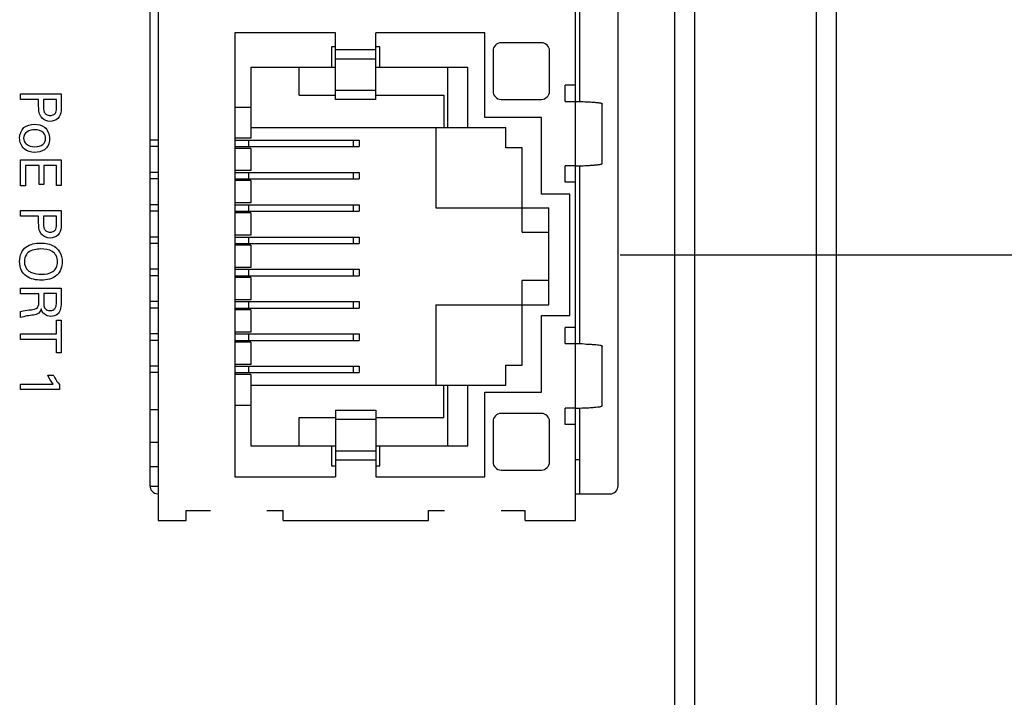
# Model space of a CAD drawing. Header units: inches. Extents: x 0 to 34, y 0 to 22.
# Tile 54 of 65: x 19.4 to 20.7, y 14.8 to 15.6. Entities that reach past the tile are written whole.
import ezdxf

# ---------------------------------------------------------------- set-up
doc = ezdxf.new("R2010")
doc.units = ezdxf.units.IN
doc.header["$LTSCALE"] = 1.87
doc.header["$MEASUREMENT"] = 0
doc.layers.get('0').update_dxf_attribs({"linetype": 'CONTINUOUS'})
doc.layers.add('02___PRT_ALL_AXES', color=7, linetype='CONTINUOUS')
doc.layers.add('DIMENSIONS', color=7, linetype='CONTINUOUS')
doc.styles.get("Standard").update_dxf_attribs({"font": 'txt', "width": 0.8})
doc.dimstyles.new('DIMSTYLE_1', dxfattribs={"dimtxt": 0.125, "dimasz": 0.18, "dimexe": 0.125, "dimexo": 0.0625, "dimgap": 0.0625, "dimtad": 0, "dimtih": 1, "dimtoh": 1, "dimdec": 3, "dimzin": 4, "dimdsep": 46, "dimtxsty": 'STANDARD', "dimblk": '_FILLED', "dimblk1": '_FILLED', "dimblk2": '_FILLED', "dimcen": 0.09, "dimadec": 0, "dimazin": 0, "dimtp": 0.001, "dimtm": 0.001, "dimtfac": 1, "dimtdec": 3, "dimtofl": 0, "dimtmove": 0, "dimatfit": 3, "dimldrblk": '_FILLED', "dimfxl": 1, "dimtolj": 1, "dimtzin": 4, "dimarcsym": 0})

# ---------------------------------------------------------------- blocks, each defined once
blk = doc.blocks.new('_FILLED')
at = {"color": 0, "linetype": 'BYBLOCK'}
blk.add_solid([(0, 0), (-1, 0.1736), (-1, -0.1736)], dxfattribs=at)
blk = doc.blocks.new('*D13')
at = {"layer": 'DIMENSIONS', "color": 2, "linetype": 'CONTINUOUS'}
for p, q in [((21.9468, 15.9501), (21.9468, 16.2977)), ((21.9468, 16.2977), (22.0643, 16.2977)), ((20.1791, 15.9501), (22.0718, 15.9501)), ((20.1791, 15.3301), (22.0718, 15.3301)), ((21.9468, 15.3301), (21.9468, 14.9701))]:
    blk.add_line(p, q, dxfattribs=at)
at = {"layer": 'DIMENSIONS', "color": 2, "linetype": 'CONTINUOUS', "xscale": 0.18, "yscale": 0.18, "zscale": 0.18}
for p, rotation in [((21.9468, 15.9501), 270), ((21.9468, 15.3301), 90)]:
    blk.add_blockref('_FILLED', p, dxfattribs=dict(at, rotation=rotation))
at = {"layer": 'DIMENSIONS', "color": 2, "linetype": 'CONTINUOUS', "insert": (22.1268, 16.3602), "char_height": 0.125, "width": 1.225, "attachment_point": 1, "line_spacing_factor": 0.9}
blk.add_mtext('.620{\\Ftxt.shx;\\W1.000000;\\H0.125000; }[15.75]', dxfattribs=at)
blk = doc.blocks.new('*D14')
at = {"layer": 'DIMENSIONS', "color": 2, "linetype": 'CONTINUOUS'}
for p, q in [((21.1968, 15.3301), (21.1968, 15.6901)), ((20.1791, 15.3301), (21.3218, 15.3301)), ((20.1056, 14.5727), (21.3218, 14.5727)), ((21.1968, 14.5727), (21.1968, 14.2127))]:
    blk.add_line(p, q, dxfattribs=at)
at = {"layer": 'DIMENSIONS', "color": 2, "linetype": 'CONTINUOUS', "xscale": 0.18, "yscale": 0.18, "zscale": 0.18}
for p, rotation in [((21.1968, 15.3301), 270), ((21.1968, 14.5727), 90)]:
    blk.add_blockref('_FILLED', p, dxfattribs=dict(at, rotation=rotation))
at = {"layer": 'DIMENSIONS', "color": 2, "linetype": 'CONTINUOUS', "insert": (21.1968, 15.0139), "char_height": 0.125, "width": 1.225, "attachment_point": 2, "line_spacing_factor": 0.9}
blk.add_mtext('.757{\\Ftxt.shx;\\W1.000000;\\H0.125000; }[19.24]', dxfattribs=at)

msp = doc.modelspace()

# ---------------------------------------------------------------- linework, layer by layer
at = {"color": 7, "linetype": 'CONTINUOUS'}
for p, q in [((20.2718, 12.1333), (20.2718, 17.2419)), ((20.4218, 17.2382), (20.4218, 12.137)), ((20.2468, 12.1577), (20.2468, 17.2175)), ((20.4468, 17.2126), (20.4468, 12.1626)), ((19.6066, 16.2751), (19.6066, 15.0011)), ((20.1236, 15.0011), (20.1236, 16.2751)), ((20.1286, 15.7601), (20.1286, 15.5201)), ((19.7016, 15.6051), (19.7016, 15.0551)), ((19.8266, 15.6051), (19.7016, 15.6051)), ((19.8266, 15.5226), (19.8266, 15.6051)), ((19.8766, 15.5226), (19.8766, 15.6051)), ((20.0116, 15.6051), (19.8766, 15.6051)), ((20.0116, 15.5001), (20.0116, 15.6051)), ((20.0816, 15.5926), (20.0316, 15.5926)), ((19.8216, 15.5876), (19.8216, 15.5626)), ((19.8266, 15.5876), (19.8216, 15.5876)), ((19.8266, 15.5842), (19.8766, 15.5842)), ((19.8816, 15.5876), (19.8766, 15.5876)), ((19.8816, 15.5626), (19.8816, 15.5876)), ((20.0216, 15.5826), (20.0216, 15.5326)), ((20.0916, 15.5326), (20.0916, 15.5826)), ((19.8266, 15.5727), (19.8766, 15.5727)), ((19.7216, 15.5626), (19.7216, 15.4744)), ((19.7216, 15.5626), (19.8266, 15.5626)), ((19.7816, 15.5276), (19.7816, 15.5626)), ((19.8766, 15.5626), (19.9906, 15.5626)), ((19.9656, 15.4876), (19.9656, 15.5626)), ((19.9906, 15.4876), (19.9906, 15.5626)), ((20.1111, 15.5201), (20.1111, 15.5401)), ((20.1236, 15.5401), (20.1111, 15.5401)), ((19.8266, 15.5339), (19.8766, 15.5339)), ((19.7816, 15.5276), (19.8266, 15.5276)), ((19.8766, 15.5226), (19.8266, 15.5226)), ((19.8766, 15.5276), (19.9606, 15.5276)), ((19.9606, 15.5276), (19.9606, 15.4876)), ((20.0316, 15.5226), (20.0816, 15.5226)), ((20.1111, 15.5201), (20.1236, 15.5201)), ((20.157, 15.4435), (20.157, 15.5168)), ((19.7216, 15.5126), (19.7016, 15.5126)), ((20.0816, 15.5001), (20.0116, 15.5001)), ((20.0816, 15.4051), (20.0816, 15.5001)), ((19.7216, 15.4876), (20.0376, 15.4876)), ((19.9506, 15.4876), (19.9506, 15.3881)), ((20.0376, 15.4626), (20.0376, 15.4876)), ((19.6066, 15.4721), (19.5966, 15.4721)), ((19.7216, 15.4744), (19.7016, 15.4744)), ((19.7016, 15.4721), (19.8556, 15.4721)), ((19.7185, 15.4721), (19.7185, 15.4641)), ((19.8485, 15.4721), (19.8485, 15.4641)), ((19.8556, 15.4721), (19.8556, 15.4641)), ((19.6066, 15.4641), (19.5966, 15.4641)), ((19.7016, 15.4641), (19.8556, 15.4641)), ((19.7216, 15.4619), (19.7016, 15.4619)), ((19.7216, 15.4619), (19.7216, 15.4344)), ((20.0576, 15.4626), (20.0376, 15.4626)), ((20.0576, 15.3581), (20.0576, 15.4626)), ((19.6066, 15.4321), (19.5966, 15.4321)), ((19.7216, 15.4344), (19.7016, 15.4344)), ((19.7016, 15.4321), (19.8556, 15.4321)), ((19.7185, 15.4321), (19.7185, 15.4241)), ((19.8485, 15.4321), (19.8485, 15.4241)), ((19.8556, 15.4321), (19.8556, 15.4241)), ((20.1111, 15.4201), (20.1111, 15.4401)), ((20.1236, 15.4401), (20.1111, 15.4401)), ((20.1286, 15.4401), (20.1286, 15.2201)), ((19.6066, 15.4241), (19.5966, 15.4241)), ((19.7016, 15.4241), (19.8556, 15.4241)), ((19.7216, 15.4219), (19.7016, 15.4219)), ((19.7216, 15.4219), (19.7216, 15.3944)), ((20.1236, 15.4201), (20.1111, 15.4201)), ((19.7216, 15.3944), (19.7016, 15.3944)), ((20.1166, 15.4051), (20.0816, 15.4051)), ((20.1166, 15.2551), (20.1166, 15.4051)), ((19.6066, 15.3921), (19.5966, 15.3921)), ((19.6066, 15.3841), (19.5966, 15.3841)), ((19.7016, 15.3921), (19.8556, 15.3921)), ((19.7016, 15.3841), (19.8556, 15.3841)), ((19.7216, 15.3819), (19.7016, 15.3819)), ((19.7185, 15.3921), (19.7185, 15.3841)), ((19.7216, 15.3819), (19.7216, 15.3544)), ((19.8485, 15.3921), (19.8485, 15.3841)), ((19.8556, 15.3921), (19.8556, 15.3841)), ((19.9506, 15.3881), (20.0906, 15.3881)), ((20.0906, 15.2681), (20.0906, 15.3881)), ((20.0576, 15.3581), (20.0906, 15.3581)), ((19.6066, 15.3521), (19.5966, 15.3521)), ((19.7216, 15.3544), (19.7016, 15.3544)), ((19.7016, 15.3521), (19.8556, 15.3521)), ((19.7185, 15.3521), (19.7185, 15.3441)), ((19.8485, 15.3521), (19.8485, 15.3441)), ((19.8556, 15.3521), (19.8556, 15.3441)), ((19.6066, 15.3441), (19.5966, 15.3441)), ((19.7016, 15.3441), (19.8556, 15.3441)), ((19.7216, 15.3419), (19.7016, 15.3419)), ((19.7216, 15.3419), (19.7216, 15.3144)), ((19.6066, 15.3121), (19.5966, 15.3121)), ((19.7216, 15.3144), (19.7016, 15.3144)), ((19.7016, 15.3121), (19.8556, 15.3121)), ((19.7185, 15.3121), (19.7185, 15.3041)), ((19.8485, 15.3121), (19.8485, 15.3041)), ((19.8556, 15.3121), (19.8556, 15.3041)), ((19.6066, 15.3041), (19.5966, 15.3041)), ((19.7016, 15.3041), (19.8556, 15.3041)), ((19.7216, 15.3019), (19.7016, 15.3019)), ((19.7216, 15.3019), (19.7216, 15.2744)), ((20.0576, 15.1936), (20.0576, 15.2981)), ((20.0906, 15.2981), (20.0576, 15.2981)), ((19.6066, 15.2721), (19.5966, 15.2721)), ((19.7216, 15.2744), (19.7016, 15.2744)), ((19.7016, 15.2721), (19.8556, 15.2721)), ((19.7185, 15.2721), (19.7185, 15.2641)), ((19.8485, 15.2721), (19.8485, 15.2641)), ((19.8556, 15.2721), (19.8556, 15.2641)), ((19.6066, 15.2641), (19.5966, 15.2641)), ((19.7016, 15.2641), (19.8556, 15.2641)), ((19.7216, 15.2619), (19.7016, 15.2619)), ((19.7216, 15.2619), (19.7216, 15.2344)), ((19.9506, 15.2681), (19.9506, 15.1686)), ((19.9506, 15.2681), (20.0906, 15.2681)), ((20.0816, 15.2551), (20.1166, 15.2551)), ((20.0816, 15.1601), (20.0816, 15.2551)), ((20.1236, 15.2401), (20.1111, 15.2401)), ((20.1111, 15.2201), (20.1111, 15.2401)), ((19.6066, 15.2321), (19.5966, 15.2321)), ((19.6066, 15.2241), (19.5966, 15.2241)), ((19.7216, 15.2344), (19.7016, 15.2344)), ((19.7016, 15.2321), (19.8556, 15.2321)), ((19.7016, 15.2241), (19.8556, 15.2241)), ((19.7185, 15.2321), (19.7185, 15.2241)), ((19.8485, 15.2321), (19.8485, 15.2241)), ((19.8556, 15.2321), (19.8556, 15.2241)), ((19.7216, 15.2219), (19.7016, 15.2219)), ((19.7216, 15.2219), (19.7216, 15.1944)), ((20.1111, 15.2201), (20.1236, 15.2201)), ((20.157, 15.1435), (20.157, 15.2167)), ((19.6066, 15.1922), (19.5966, 15.1922)), ((19.7216, 15.1944), (19.7016, 15.1944)), ((19.7016, 15.1922), (19.8556, 15.1922)), ((19.7185, 15.1922), (19.7185, 15.1842)), ((19.8485, 15.1922), (19.8485, 15.1842)), ((19.8556, 15.1922), (19.8556, 15.1842)), ((20.0376, 15.1686), (20.0376, 15.1936)), ((20.0376, 15.1936), (20.0576, 15.1936)), ((19.6066, 15.1842), (19.5966, 15.1842)), ((19.7016, 15.1842), (19.8556, 15.1842)), ((19.7216, 15.1819), (19.7016, 15.1819)), ((19.7216, 15.1819), (19.7216, 15.0936)), ((19.7216, 15.1686), (20.0376, 15.1686)), ((19.9606, 15.1286), (19.9606, 15.1686)), ((19.9656, 15.0936), (19.9656, 15.1686)), ((19.9906, 15.0936), (19.9906, 15.1686)), ((20.0116, 15.0551), (20.0116, 15.1601)), ((20.0116, 15.1601), (20.0816, 15.1601)), ((19.5966, 15.1384), (19.6066, 15.1384)), ((19.7216, 15.1436), (19.7016, 15.1436)), ((19.8266, 15.1376), (19.8266, 15.0551)), ((19.8266, 15.1376), (19.8766, 15.1376)), ((19.8766, 15.1376), (19.8766, 15.0551)), ((20.1236, 15.1401), (20.1111, 15.1401)), ((20.1111, 15.1201), (20.1111, 15.1401)), ((20.1286, 15.1401), (20.1286, 15.0341)), ((19.7816, 15.0936), (19.7816, 15.1286)), ((19.7816, 15.1286), (19.8266, 15.1286)), ((19.8266, 15.1264), (19.8766, 15.1264)), ((19.8766, 15.1286), (19.9606, 15.1286)), ((20.0816, 15.1336), (20.0316, 15.1336)), ((20.0216, 15.1236), (20.0216, 15.0736)), ((20.0916, 15.0736), (20.0916, 15.1236)), ((20.1236, 15.1201), (20.1111, 15.1201)), ((19.5966, 15.0981), (19.6066, 15.0981)), ((19.7216, 15.0936), (19.8266, 15.0936)), ((19.8216, 15.0936), (19.8216, 15.0686)), ((19.8766, 15.0936), (19.9906, 15.0936)), ((19.8816, 15.0686), (19.8816, 15.0936)), ((19.8266, 15.0875), (19.8766, 15.0875)), ((19.5966, 15.0681), (19.6066, 15.0681)), ((19.8216, 15.0686), (19.8266, 15.0686)), ((19.8266, 15.076), (19.8766, 15.076)), ((19.8766, 15.0686), (19.8816, 15.0686)), ((20.1286, 15.0762), (20.1236, 15.0762)), ((19.7016, 15.0551), (19.8266, 15.0551)), ((19.8766, 15.0551), (20.0116, 15.0551)), ((20.0316, 15.0636), (20.0816, 15.0636)), ((19.6066, 15.0431), (19.5966, 15.0431)), ((19.6416, 15.0011), (19.6416, 15.0136)), ((19.6416, 15.0136), (19.6716, 15.0136)), ((19.7416, 15.0136), (19.7616, 15.0136)), ((19.7616, 15.0011), (19.7616, 15.0136)), ((19.9416, 15.0136), (19.9616, 15.0136)), ((19.9416, 15.0011), (19.9416, 15.0136)), ((20.0316, 15.0136), (20.0616, 15.0136)), ((20.0616, 15.0011), (20.0616, 15.0136)), ((19.6066, 15.0011), (19.6416, 15.0011)), ((19.7616, 15.0011), (19.9416, 15.0011)), ((20.0616, 15.0011), (20.1236, 15.0011))]:
    msp.add_line(p, q, dxfattribs=at)
at = {"color": 40, "linetype": 'CONTINUOUS'}
for p, q in [((19.4364, 15.5226), (19.4364, 15.5295)), ((19.4364, 15.5295), (19.4866, 15.5295)), ((19.4866, 15.5295), (19.4866, 15.5127)), ((19.4587, 15.5226), (19.4364, 15.5226)), ((19.4587, 15.5144), (19.4587, 15.5226)), ((19.4646, 15.5226), (19.4646, 15.5143)), ((19.481, 15.5226), (19.4646, 15.5226)), ((19.481, 15.5128), (19.481, 15.5226)), ((19.4364, 15.4155), (19.4364, 15.4476)), ((19.4364, 15.4476), (19.4866, 15.4476)), ((19.4866, 15.4476), (19.4866, 15.4161)), ((19.4425, 15.4406), (19.4425, 15.4155)), ((19.4592, 15.4406), (19.4425, 15.4406)), ((19.4592, 15.4173), (19.4592, 15.4406)), ((19.4651, 15.4406), (19.4651, 15.4173)), ((19.4807, 15.4406), (19.4651, 15.4406)), ((19.4807, 15.4161), (19.4807, 15.4406)), ((19.4425, 15.4155), (19.4364, 15.4155)), ((19.4651, 15.4173), (19.4592, 15.4173)), ((19.4866, 15.4161), (19.4807, 15.4161)), ((19.4364, 15.3781), (19.4364, 15.385)), ((19.4364, 15.385), (19.4866, 15.385)), ((19.4866, 15.385), (19.4866, 15.3682)), ((19.4587, 15.3781), (19.4364, 15.3781)), ((19.4587, 15.3699), (19.4587, 15.3781)), ((19.4646, 15.3781), (19.4646, 15.3698)), ((19.481, 15.3781), (19.4646, 15.3781)), ((19.481, 15.3683), (19.481, 15.3781)), ((19.4364, 15.2818), (19.4364, 15.2887)), ((19.4364, 15.2887), (19.4866, 15.2887)), ((19.4866, 15.2887), (19.4866, 15.2708)), ((19.4591, 15.2818), (19.4364, 15.2818)), ((19.4591, 15.2731), (19.4591, 15.2818)), ((19.465, 15.282), (19.465, 15.271)), ((19.4808, 15.282), (19.465, 15.282)), ((19.4808, 15.271), (19.4808, 15.282)), ((19.4364, 15.2523), (19.4364, 15.2598)), ((19.4807, 15.2322), (19.4807, 15.249)), ((19.4807, 15.249), (19.4866, 15.249)), ((19.4866, 15.249), (19.4866, 15.2085)), ((19.4364, 15.2253), (19.4364, 15.2322)), ((19.4364, 15.2322), (19.4807, 15.2322)), ((19.4807, 15.2253), (19.4364, 15.2253)), ((19.4807, 15.2085), (19.4807, 15.2253)), ((19.4866, 15.2085), (19.4807, 15.2085)), ((19.47, 15.1811), (19.4769, 15.1811)), ((19.4364, 15.1632), (19.4364, 15.1699)), ((19.4364, 15.1699), (19.4769, 15.1699)), ((19.4845, 15.1632), (19.4364, 15.1632)), ((19.4845, 15.1694), (19.4845, 15.1632))]:
    msp.add_line(p, q, dxfattribs=at)
at = {"color": 7, "linetype": 'CONTINUOUS'}
for centre, radius, start, end in [((20.0316, 15.5826), 0.01, 90, 180), ((20.0816, 15.5826), 0.01, 0, 90), ((20.0316, 15.5326), 0.01, 180, 270), ((20.0816, 15.5326), 0.01, 270, 360), ((20.0981, 14.3498), 0.8706, 87.5642, 88.3275), ((20.0981, 16.0104), 0.8706, 271.6725, 272.4358), ((20.0316, 15.1236), 0.01, 90, 180), ((20.0816, 15.1236), 0.01, 0, 90), ((20.0316, 15.0736), 0.01, 180, 270), ((20.0816, 15.0736), 0.01, 270, 360)]:
    msp.add_arc(centre, radius, start, end, dxfattribs=at)
for points, knots in [([(20.1236, 15.5201), (20.1268, 15.52), (20.1326, 15.5198), (20.1404, 15.5195), (20.1463, 15.5191), (20.1502, 15.5187), (20.1526, 15.5184), (20.154, 15.5182), (20.155, 15.518), (20.1558, 15.5177), (20.1564, 15.5175), (20.1567, 15.5173), (20.157, 15.517), (20.157, 15.5168), (20.157, 15.5168)], [0, 0, 0, 0, 0.286347, 0.512524, 0.685386, 0.811822, 0.859805, 0.898805, 0.929724, 0.953496, 0.971121, 0.983734, 0.99275, 1, 1, 1, 1]), ([(20.1236, 15.4401), (20.1268, 15.4402), (20.1326, 15.4404), (20.1404, 15.4408), (20.1463, 15.4412), (20.1502, 15.4415), (20.1526, 15.4418), (20.154, 15.4421), (20.155, 15.4423), (20.1558, 15.4425), (20.1564, 15.4427), (20.1567, 15.443), (20.157, 15.4432), (20.157, 15.4434), (20.157, 15.4435)], [0, 0, 0, 0, 0.286347, 0.512524, 0.685386, 0.811822, 0.859805, 0.898805, 0.929724, 0.953496, 0.971121, 0.983734, 0.99275, 1, 1, 1, 1]), ([(20.1351, 15.2197), (20.1374, 15.2196), (20.1414, 15.2194), (20.1467, 15.219), (20.1506, 15.2187), (20.1528, 15.2184), (20.1538, 15.2182)], [0, 0, 0, 0, 0.360157, 0.640447, 0.85049, 1, 1, 1, 1]), ([(20.1538, 15.2182), (20.1543, 15.2181), (20.1552, 15.2179), (20.1561, 15.2176), (20.1566, 15.2173), (20.1569, 15.2171), (20.157, 15.2169), (20.157, 15.2167)], [0, 0, 0, 0, 0.43589, 0.720467, 0.817609, 0.89193, 1, 1, 1, 1]), ([(20.1351, 15.1405), (20.1374, 15.1406), (20.1414, 15.1408), (20.1467, 15.1412), (20.1506, 15.1416), (20.1528, 15.1419), (20.1538, 15.142)], [0, 0, 0, 0, 0.360157, 0.640447, 0.85049, 1, 1, 1, 1]), ([(20.1538, 15.142), (20.1543, 15.1421), (20.1552, 15.1423), (20.1561, 15.1426), (20.1566, 15.1429), (20.1569, 15.1431), (20.157, 15.1433), (20.157, 15.1435)], [0, 0, 0, 0, 0.43589, 0.720467, 0.817609, 0.89193, 1, 1, 1, 1])]:
    msp.add_open_spline(points, degree=3, knots=knots, dxfattribs=at)
at = {"color": 40, "linetype": 'CONTINUOUS'}
for points, knots in [([(19.463, 15.4993), (19.4624, 15.5), (19.4589, 15.5042), (19.4587, 15.5101), (19.4587, 15.5144)], [0, 0, 0, 0, 0.177521, 1, 1, 1, 1]), ([(19.4646, 15.5143), (19.4646, 15.5118), (19.4646, 15.5077), (19.4683, 15.5032), (19.4715, 15.5027), (19.4731, 15.5027)], [0, 0, 0, 0, 0.463698, 0.699665, 1, 1, 1, 1]), ([(19.4731, 15.5027), (19.4747, 15.5027), (19.4776, 15.5031), (19.481, 15.5071), (19.481, 15.5107), (19.481, 15.5128)], [0, 0, 0, 0, 0.317523, 0.557307, 1, 1, 1, 1]), ([(19.4866, 15.5127), (19.4866, 15.5113), (19.4867, 15.5065), (19.4851, 15.5013), (19.4826, 15.499)], [0, 0, 0, 0, 0.293037, 1, 1, 1, 1]), ([(19.4352, 15.4746), (19.4352, 15.4792), (19.4388, 15.4894), (19.4489, 15.4918), (19.4534, 15.4918)], [0, 0, 0, 0, 0.50595, 1, 1, 1, 1]), ([(19.4534, 15.4918), (19.4578, 15.4918), (19.4682, 15.4897), (19.4722, 15.4791), (19.4722, 15.474)], [0, 0, 0, 0, 0.462549, 1, 1, 1, 1]), ([(19.4539, 15.4849), (19.4506, 15.4849), (19.4437, 15.4841), (19.4401, 15.4775), (19.4401, 15.4744)], [0, 0, 0, 0, 0.52138, 1, 1, 1, 1]), ([(19.4674, 15.474), (19.4674, 15.4765), (19.465, 15.4833), (19.4577, 15.4849), (19.4539, 15.4849)], [0, 0, 0, 0, 0.394239, 1, 1, 1, 1]), ([(19.4539, 15.4569), (19.4493, 15.4569), (19.439, 15.4595), (19.4352, 15.4698), (19.4352, 15.4746)], [0, 0, 0, 0, 0.491157, 1, 1, 1, 1]), ([(19.4401, 15.4744), (19.4401, 15.4719), (19.4431, 15.4651), (19.4503, 15.4639), (19.4541, 15.4639)], [0, 0, 0, 0, 0.403642, 1, 1, 1, 1]), ([(19.4722, 15.474), (19.4722, 15.4711), (19.4713, 15.4657), (19.4649, 15.4584), (19.458, 15.4569), (19.4539, 15.4569)], [0, 0, 0, 0, 0.312535, 0.560206, 1, 1, 1, 1]), ([(19.4541, 15.4639), (19.4576, 15.4639), (19.4645, 15.4648), (19.4674, 15.4713), (19.4674, 15.474)], [0, 0, 0, 0, 0.559004, 1, 1, 1, 1]), ([(19.463, 15.3548), (19.4624, 15.3554), (19.4589, 15.3596), (19.4587, 15.3655), (19.4587, 15.3699)], [0, 0, 0, 0, 0.177521, 1, 1, 1, 1]), ([(19.4646, 15.3698), (19.4646, 15.3673), (19.4646, 15.3632), (19.4683, 15.3587), (19.4715, 15.3582), (19.4731, 15.3582)], [0, 0, 0, 0, 0.463644, 0.69958, 1, 1, 1, 1]), ([(19.4731, 15.3582), (19.4747, 15.3582), (19.4776, 15.3586), (19.481, 15.3626), (19.481, 15.3662), (19.481, 15.3683)], [0, 0, 0, 0, 0.317632, 0.557404, 1, 1, 1, 1]), ([(19.4866, 15.3682), (19.4866, 15.3668), (19.4867, 15.362), (19.4851, 15.3568), (19.4826, 15.3545)], [0, 0, 0, 0, 0.293046, 1, 1, 1, 1]), ([(19.4352, 15.3219), (19.4352, 15.3256), (19.4362, 15.3325), (19.4448, 15.3429), (19.4549, 15.3446), (19.4612, 15.3446)], [0, 0, 0, 0, 0.282819, 0.515299, 1, 1, 1, 1]), ([(19.4457, 15.3329), (19.4449, 15.3322), (19.442, 15.3291), (19.4411, 15.3247), (19.4411, 15.3217)], [0, 0, 0, 0, 0.264068, 1, 1, 1, 1]), ([(19.4612, 15.3446), (19.4627, 15.3446), (19.4698, 15.3443), (19.4772, 15.3419), (19.4812, 15.3381)], [0, 0, 0, 0, 0.221556, 1, 1, 1, 1]), ([(19.4821, 15.3213), (19.4821, 15.324), (19.4812, 15.3292), (19.474, 15.3365), (19.4664, 15.3373), (19.4616, 15.3373)], [0, 0, 0, 0, 0.275303, 0.505761, 1, 1, 1, 1]), ([(19.4812, 15.3381), (19.4825, 15.3369), (19.4865, 15.3321), (19.4879, 15.3257), (19.4879, 15.3214)], [0, 0, 0, 0, 0.2929, 1, 1, 1, 1]), ([(19.462, 15.2987), (19.4557, 15.2987), (19.4454, 15.3005), (19.4363, 15.311), (19.4352, 15.3181), (19.4352, 15.3219)], [0, 0, 0, 0, 0.478033, 0.713558, 1, 1, 1, 1]), ([(19.4879, 15.3214), (19.4879, 15.3155), (19.4831, 15.3015), (19.4688, 15.2987), (19.462, 15.2987)], [0, 0, 0, 0, 0.467331, 1, 1, 1, 1]), ([(19.4621, 15.3061), (19.467, 15.3061), (19.4746, 15.3068), (19.4814, 15.3141), (19.4821, 15.3189), (19.4821, 15.3213)], [0, 0, 0, 0, 0.517334, 0.739786, 1, 1, 1, 1]), ([(19.4457, 15.3106), (19.447, 15.3096), (19.4521, 15.3068), (19.458, 15.3061), (19.4621, 15.3061)], [0, 0, 0, 0, 0.282029, 1, 1, 1, 1]), ([(19.4497, 15.2621), (19.4523, 15.2624), (19.4588, 15.2635), (19.4591, 15.2702), (19.4591, 15.2731)], [0, 0, 0, 0, 0.479558, 1, 1, 1, 1]), ([(19.4364, 15.2598), (19.4374, 15.2601), (19.4418, 15.2611), (19.4462, 15.2616), (19.4497, 15.2621)], [0, 0, 0, 0, 0.225467, 1, 1, 1, 1]), ([(19.4619, 15.2631), (19.4613, 15.2611), (19.4594, 15.2567), (19.4545, 15.2557), (19.4522, 15.2555)], [0, 0, 0, 0, 0.463373, 1, 1, 1, 1]), ([(19.4651, 15.2572), (19.4646, 15.2577), (19.4631, 15.2594), (19.4623, 15.2616), (19.4619, 15.2631)], [0, 0, 0, 0, 0.310597, 1, 1, 1, 1]), ([(19.465, 15.271), (19.465, 15.2706), (19.465, 15.2684), (19.4652, 15.266), (19.4661, 15.2644)], [0, 0, 0, 0, 0.162605, 1, 1, 1, 1]), ([(19.4661, 15.2644), (19.4663, 15.264), (19.4677, 15.262), (19.4705, 15.261), (19.4726, 15.261)], [0, 0, 0, 0, 0.153668, 1, 1, 1, 1]), ([(19.4726, 15.261), (19.4743, 15.261), (19.4773, 15.2615), (19.4806, 15.2655), (19.4808, 15.2689), (19.4808, 15.271)], [0, 0, 0, 0, 0.33034, 0.581853, 1, 1, 1, 1]), ([(19.4866, 15.2708), (19.4866, 15.27), (19.4866, 15.2661), (19.4859, 15.2619), (19.4842, 15.2592)], [0, 0, 0, 0, 0.200192, 1, 1, 1, 1]), ([(19.4842, 15.2592), (19.4837, 15.2583), (19.4812, 15.2552), (19.4769, 15.2537), (19.474, 15.2537)], [0, 0, 0, 0, 0.266383, 1, 1, 1, 1]), ([(19.4769, 15.1811), (19.4775, 15.1799), (19.4798, 15.1759), (19.4823, 15.1719), (19.4845, 15.1694)], [0, 0, 0, 0, 0.274836, 1, 1, 1, 1])]:
    msp.add_open_spline(points, degree=3, knots=knots, dxfattribs=at)
for points in [[(19.4728, 15.4953), (19.4693, 15.4953), (19.4655, 15.4968), (19.463, 15.4993)], [(19.4826, 15.499), (19.4801, 15.4966), (19.4763, 15.4953), (19.4728, 15.4953)], [(19.4728, 15.3508), (19.4693, 15.3508), (19.4655, 15.3523), (19.463, 15.3548)], [(19.4826, 15.3545), (19.4801, 15.3521), (19.4763, 15.3508), (19.4728, 15.3508)], [(19.4616, 15.3373), (19.4561, 15.3373), (19.45, 15.3363), (19.4457, 15.3329)], [(19.4411, 15.3217), (19.4411, 15.3177), (19.4427, 15.3132), (19.4457, 15.3106)], [(19.4522, 15.2555), (19.4469, 15.2548), (19.4415, 15.2541), (19.4364, 15.2523)], [(19.474, 15.2537), (19.4708, 15.2537), (19.4674, 15.2549), (19.4651, 15.2572)], [(19.4769, 15.1699), (19.4741, 15.1732), (19.4719, 15.1771), (19.47, 15.1811)]]:
    msp.add_open_spline(points, degree=3, dxfattribs=at)
at = {"layer": '02___PRT_ALL_AXES', "color": 7, "linetype": 'CONTINUOUS'}
for p, q in [((19.5966, 16.2861), (19.5966, 15.0441)), ((20.1766, 15.0441), (20.1766, 16.2861)), ((20.1236, 15.0341), (20.1666, 15.0341))]:
    msp.add_line(p, q, dxfattribs=at)
for centre, start, end in [((19.6066, 15.0441), 180, 267.0886), ((20.1666, 15.0441), 270, 360)]:
    msp.add_arc(centre, 0.01, start, end, dxfattribs=at)

# ---------------------------------------------------------------- dimensions: what is measured, and where the dimension line sits
at = {"layer": 'DIMENSIONS', "color": 2, "linetype": 'CONTINUOUS'}
for base, p1, angle, picture, middle in [((21.9468, 15.3301), (20.1166, 15.9501), 270, '*D13', (22.7393, 16.2977)), ((21.1968, 15.3301), (20.0431, 14.5727), 90, '*D14', (21.1968, 14.9514))]:
    dim = msp.add_linear_dim(base=base, p1=p1, p2=(20.1166, 15.3301), angle=angle, dimstyle='DIMSTYLE_1', dxfattribs=at)
    dim.commit()
    dim.dimension.update_dxf_attribs({"geometry": picture, "text_midpoint": middle, "dimtype": 160})

doc.saveas('drawing.dxf')
